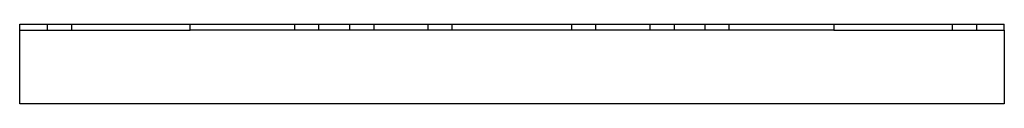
# Model space of a CAD drawing. Header units: millimetres. Extents: x -248 to 248, y -20 to 20.
import ezdxf

# ---------------------------------------------------------------- set-up
doc = ezdxf.new("R2010")
doc.units = ezdxf.units.MM
doc.layers.add('HIDDEN', color=7, linetype='Continuous')
doc.layers.add('THICK', color=7, linetype='Continuous')

msp = doc.modelspace()

# ---------------------------------------------------------------- linework, layer by layer
at = {"layer": 'HIDDEN'}
for p, q in [((-247.5, 20), (-247.5, 20)), ((-233.5, 17), (-233.5, 20)), ((-221.5, 20), (-221.5, 17)), ((-109.15, 17), (-109.15, 20)), ((-97.15, 17), (-97.15, 20)), ((-81.5, 17), (-81.5, 20)), ((-69.5, 20), (-69.5, 17)), ((-42.07, 17), (-42.07, 20)), ((-30.07, 17), (-30.07, 20)), ((30.07, 17), (30.07, 20)), ((42.07, 17), (42.07, 20)), ((69.5, 17), (69.5, 20)), ((81.5, 20), (81.5, 17)), ((97.15, 17), (97.15, 20)), ((109.15, 17), (109.15, 20)), ((221.5, 17), (221.5, 20)), ((233.5, 20), (233.5, 17)), ((247.5, 20), (247.5, 20)), ((-247.5, 17), (-247.5, 17)), ((247.5, 17), (247.5, 17)), ((-247.5, -20), (-247.5, -20)), ((247.5, -20), (247.5, -20))]:
    msp.add_line(p, q, dxfattribs=at)
at = {"layer": 'THICK'}
for p, q in [((-247.5, 17), (-247.5, 20)), ((-247.5, 20), (-161.8, 20)), ((-161.8, 17), (-161.8, 20)), ((-161.8, 20), (161.8, 20)), ((161.8, 20), (161.8, 17)), ((161.8, 20), (247.5, 20)), ((247.5, 17), (247.5, 20)), ((-247.5, -20), (-247.5, 17)), ((-247.5, 17), (-161.8, 17)), ((161.8, 17), (-161.8, 17)), ((161.8, 17), (247.5, 17)), ((247.5, 17), (247.5, -20)), ((247.5, -20), (-247.5, -20))]:
    msp.add_line(p, q, dxfattribs=at)

doc.saveas('drawing.dxf')
